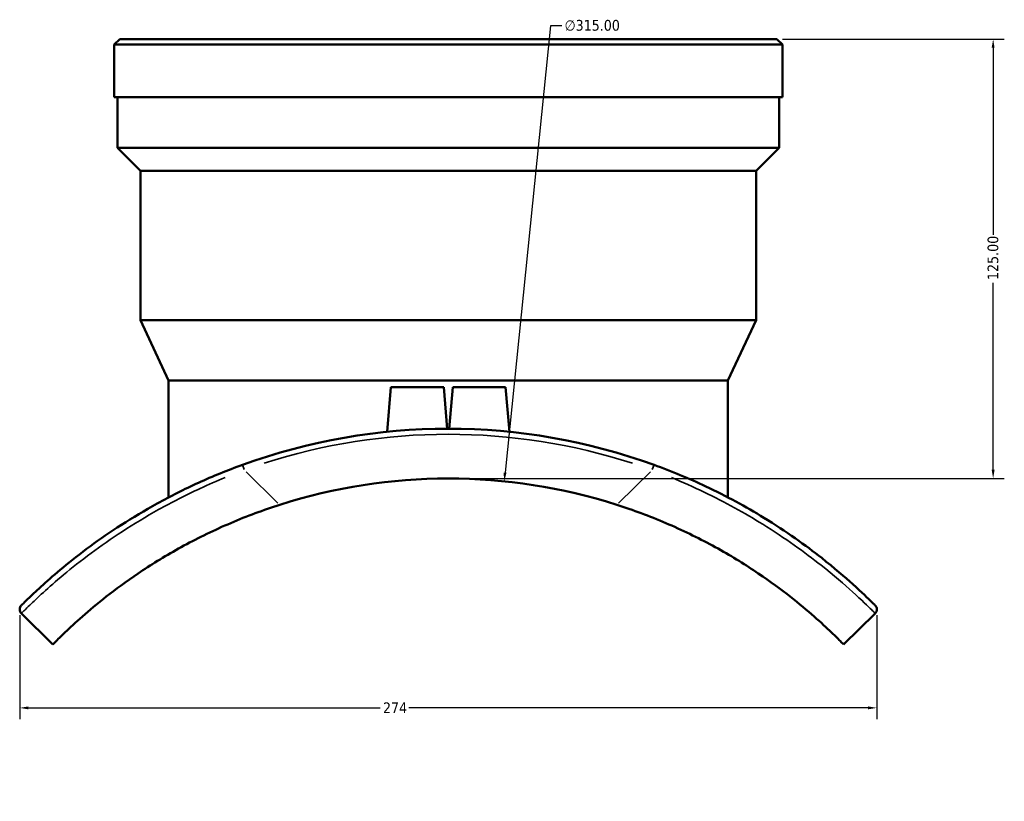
# Model space of a CAD drawing. Header units: millimetres. Extents: x -655 to 1046, y -498 to 815.
# Tile 6 of 8: x 335 to 615, y 159 to 381. Entities that reach past the tile are written whole.
import ezdxf

# ---------------------------------------------------------------- set-up
doc = ezdxf.new("R2010")
doc.units = ezdxf.units.MM
for name, color, linetype, lineweight in [('Dimension (ANSI)', 7, 'Continuous', 25), ('Visible (ANSI)', 7, 'Continuous', 50), ('Visible Narrow (ANSI)', 7, 'Continuous', 35)]:
    doc.layers.add(name, color=color, linetype=linetype, lineweight=lineweight)
doc.styles.add('Note Text (ANSI)', font='tahoma.ttf')
doc.dimstyles.new('Default - mm (ANSI)', dxfattribs={"dimtxt": 3.048, "dimasz": 2.5, "dimexe": 3.175, "dimexo": 1.6002, "dimgap": 0.8, "dimtad": 0, "dimtoh": 1, "dimrnd": 1e-08, "dimzin": 4, "dimdsep": 46, "dimtxsty": 'Note Text (ANSI)', "dimcen": 0.09, "dimdle": 10, "dimclrd": 256, "dimclre": 256, "dimclrt": 256, "dimadec": 1, "dimazin": 1, "dimtfac": 1, "dimtofl": 0, "dimtmove": 0, "dimatfit": 3, "dimfxl": 1, "dimtolj": 1, "dimtzin": 4, "dimlwd": -1, "dimlwe": -1, "dimarcsym": 0})

# ---------------------------------------------------------------- blocks, each defined once
blk = doc.blocks.new('*D6')
at = {"layer": 'Defpoints', "color": 0, "transparency": 16777216}
for p in [(472.58, 249.64), (440.76, -63.76)]:
    blk.add_point(p, dxfattribs=at)
at = {"layer": 'Dimension (ANSI)', "transparency": 16777216}
for p, q in [((485.73, 379.23), (472.83, 252.13)), ((488.95, 379.23), (485.73, 379.23)), ((456.58, 92.94), (456.76, 92.94)), ((456.67, 92.85), (456.67, 93.03))]:
    blk.add_line(p, q, dxfattribs=at)
blk.add_arc((456.67, 92.94), 157.51, 72.8747, 85.3588, dxfattribs=at)
blk.add_solid([(472.41, 252.17), (473.24, 252.09), (472.58, 249.64)], dxfattribs=at)
at = {"layer": 'Dimension (ANSI)', "transparency": 16777216, "insert": (489.75, 380.87), "char_height": 3.048, "attachment_point": 1, "style": 'Note Text (ANSI)'}
blk.add_mtext('\\A1;∅315.00', dxfattribs=at)
blk = doc.blocks.new('*D7')
at = {"layer": 'Defpoints', "color": 0, "transparency": 16777216}
for p in [(334.83, 213.23), (578.51, 213.23), (334.83, 185.23)]:
    blk.add_point(p, dxfattribs=at)
at = {"layer": 'Dimension (ANSI)', "transparency": 16777216}
for p, q in [((334.83, 211.63), (334.83, 182.05)), ((578.51, 211.63), (578.51, 182.05)), ((337.33, 185.23), (437.31, 185.23)), ((576.01, 185.23), (445.45, 185.23))]:
    blk.add_line(p, q, dxfattribs=at)
for points in [[(337.33, 185.65), (337.33, 184.81), (334.83, 185.23)], [(576.01, 185.65), (576.01, 184.81), (578.51, 185.23)]]:
    blk.add_solid(points, dxfattribs=at)
at = {"layer": 'Dimension (ANSI)', "transparency": 16777216, "insert": (438.11, 186.78), "char_height": 3.048, "attachment_point": 1, "style": 'Note Text (ANSI)'}
blk.add_mtext('\\A1;274', dxfattribs=at)
blk = doc.blocks.new('*D12')
at = {"layer": 'Defpoints', "color": 0, "transparency": 16777216}
for p in [(550.07, 375.45), (456.67, 250.45), (611.59, 250.45)]:
    blk.add_point(p, dxfattribs=at)
at = {"layer": 'Dimension (ANSI)', "transparency": 16777216}
for p, q in [((551.67, 375.45), (614.76, 375.45)), ((611.59, 372.95), (611.59, 319.79)), ((611.59, 252.95), (611.59, 306.11)), ((458.27, 250.45), (614.76, 250.45))]:
    blk.add_line(p, q, dxfattribs=at)
for points in [[(611.17, 372.95), (612, 372.95), (611.59, 375.45)], [(611.17, 252.95), (612, 252.95), (611.59, 250.45)]]:
    blk.add_solid(points, dxfattribs=at)
at = {"layer": 'Dimension (ANSI)', "transparency": 16777216, "insert": (610, 306.91), "char_height": 3.048, "attachment_point": 1, "rotation": 90, "style": 'Note Text (ANSI)'}
blk.add_mtext('\\A1;125.00', dxfattribs=at)

msp = doc.modelspace()

# ---------------------------------------------------------------- linework, layer by layer
at = {"layer": 'Visible (ANSI)'}
for p, q in [((363.272, 375.445), (361.672, 373.845)), ((363.272, 375.445), (550.072, 375.445)), ((550.072, 375.445), (551.672, 373.845)), ((551.672, 373.845), (361.672, 373.845)), ((361.672, 358.945), (361.672, 373.845)), ((551.672, 358.945), (551.672, 373.845)), ((551.672, 358.945), (361.672, 358.945)), ((362.622, 344.495), (362.622, 358.945)), ((550.722, 344.495), (550.722, 358.945)), ((550.722, 344.495), (362.622, 344.495)), ((369.172, 337.945), (362.622, 344.495)), ((544.172, 337.945), (550.722, 344.495)), ((544.172, 337.945), (369.172, 337.945)), ((369.172, 295.445), (369.172, 337.945)), ((544.172, 295.445), (544.172, 337.945)), ((544.172, 295.445), (369.172, 295.445)), ((377.172, 278.289), (369.172, 295.445)), ((536.172, 278.289), (544.172, 295.445)), ((536.172, 278.289), (377.172, 278.289)), ((377.172, 245.103), (377.172, 278.289)), ((536.172, 245.103), (536.172, 278.289)), ((440.372, 276.445), (439.26, 263.735)), ((440.372, 276.445), (455.372, 276.445)), ((455.372, 276.445), (456.407, 264.62)), ((457.972, 276.445), (456.938, 264.62)), ((457.972, 276.445), (472.972, 276.445)), ((472.972, 276.445), (474.084, 263.735)), ((335.301, 212.112), (344.287, 203.289)), ((569.058, 203.289), (578.043, 212.112))]:
    msp.add_line(p, q, dxfattribs=at)
for centre, radius, start, end in [((456.672, 92.945), 171.675, 70.07571, 109.92429), ((456.672, 92.945), 157.5, 72.29303, 107.70697), ((336.405, 213.236), 1.575, 134.99459, 225.52511), ((576.94, 213.236), 1.575, 314.47489, 45.00541)]:
    msp.add_arc(centre, radius, start, end, dxfattribs=at)
for points, knots in [([(398.169, 254.345), (393.923, 252.805), (389.737, 251.097), (381.616, 247.408), (377.682, 245.428), (366.758, 239.42), (360.309, 235.181), (352.036, 229.094), (349.446, 227.048), (342.762, 221.513), (339.579, 218.519), (336.067, 215.14), (335.291, 214.349), (335.291, 214.349)], [0, 0, 0, 0, 1.3426599, 1.3426599, 2.6853199, 2.6853199, 5.2668372, 5.2668372, 6.6572722, 6.6572722, 9.3662092, 9.3662092, 11.5344854, 11.5344854, 11.5344854, 11.5344854]), ([(578.053, 214.349), (578.053, 214.349), (577.73, 214.675), (576.077, 216.301), (574.294, 218.043), (569.4, 222.462), (566.434, 225.027), (558.303, 231.426), (552.75, 235.413), (541.326, 242.416), (535.754, 245.459), (525.136, 250.465), (520.197, 252.524), (515.175, 254.345)], [0, 0, 0, 0, 1.3990798, 1.3990798, 3.5640638, 3.5640638, 5.5153625, 5.5153625, 7.9803316, 7.9803316, 9.9467376, 9.9467376, 11.5345591, 11.5345591, 11.5345591, 11.5345591]), ([(344.287, 203.289), (344.287, 203.289), (344.596, 203.607), (345.913, 204.926), (346.923, 205.927), (349.649, 208.513), (351.37, 210.099), (355.457, 213.648), (357.825, 215.609), (363.153, 219.722), (366.313, 222.017), (373.401, 226.7), (377.331, 229.086), (385.737, 233.649), (390.224, 235.83), (399.429, 239.76), (404.146, 241.508), (408.769, 242.984)], [25.4400413, 25.4400413, 25.4400413, 25.4400413, 26.8264072, 26.8264072, 28.2127732, 28.2127732, 29.5991391, 29.5991391, 30.985505, 30.985505, 32.4412164, 32.4412164, 33.8969278, 33.8969278, 35.3526392, 35.3526392, 36.8083506, 36.8083506, 36.8083506, 36.8083506]), ([(504.576, 242.984), (509.198, 241.508), (513.916, 239.76), (523.12, 235.83), (527.607, 233.649), (536.013, 229.086), (539.943, 226.7), (547.032, 222.017), (550.192, 219.722), (555.519, 215.609), (557.887, 213.648), (561.974, 210.099), (563.695, 208.513), (566.422, 205.927), (567.431, 204.926), (568.749, 203.607), (569.058, 203.289), (569.058, 203.289)], [14.071732, 14.071732, 14.071732, 14.071732, 15.5274433, 15.5274433, 16.9831547, 16.9831547, 18.4388661, 18.4388661, 19.8945775, 19.8945775, 21.2809434, 21.2809434, 22.6673094, 22.6673094, 24.0536753, 24.0536753, 25.4400413, 25.4400413, 25.4400413, 25.4400413])]:
    msp.add_open_spline(points, degree=3, knots=knots, dxfattribs=at)
at = {"layer": 'Visible Narrow (ANSI)'}
for p, q in [((398.664, 252.98), (398.171, 254.34)), ((408.266, 243.478), (399.209, 252.37)), ((514.135, 252.37), (505.079, 243.478)), ((515.174, 254.34), (514.681, 252.98))]:
    msp.add_line(p, q, dxfattribs=at)
msp.add_arc((456.672, 92.945), 170.1, 72.06814, 107.93186, dxfattribs=at)
for points, knots in [([(335.468, 212.28), (335.776, 212.589), (336.507, 213.317), (339.641, 216.336), (342.861, 219.37), (349.614, 224.987), (352.231, 227.066), (360.582, 233.254), (367.086, 237.571), (378.092, 243.709), (382.053, 245.735), (388.471, 248.706), (390.842, 249.741), (393.242, 250.726)], [-10.9577611, -10.9577611, -10.9577611, -10.9577611, -9.3662092, -9.3662092, -6.6572722, -6.6572722, -5.2668372, -5.2668372, -2.6853199, -2.6853199, -1.3426599, -1.3426599, -0.5767243, -0.5767243, -0.5767243, -0.5767243]), ([(520.103, 250.726), (523.271, 249.425), (526.39, 248.037), (535.344, 243.739), (540.958, 240.629), (552.474, 233.489), (558.078, 229.435), (566.291, 222.935), (569.289, 220.333), (574.239, 215.853), (576.043, 214.089), (577.445, 212.708), (577.717, 212.438), (577.876, 212.279)], [-10.9578311, -10.9578311, -10.9578311, -10.9578311, -9.9467376, -9.9467376, -7.9803316, -7.9803316, -5.5153625, -5.5153625, -3.5640638, -3.5640638, -1.3990798, -1.3990798, -0.576728, -0.576728, -0.576728, -0.576728])]:
    msp.add_open_spline(points, degree=3, knots=knots, dxfattribs=at)

# ---------------------------------------------------------------- dimensions: what is measured, and where the dimension line sits
at = {"layer": 'Dimension (ANSI)'}
dim = msp.add_diameter_dim_2p(p1=(440.763, -63.759), p2=(472.576, 249.641), dimstyle='Default - mm (ANSI)', override={"dimtih": 1, "dimdec": 2, "dimlfac": 0.999967, "dimtp": 0, "dimtm": 0, "dimtdec": 2}, dxfattribs=at)
dim.commit()
dim.dimension.update_dxf_attribs({"geometry": '*D6', "text_midpoint": (497.591, 379.232), "dimtype": 163})
for base, p1, p2, angle, override, picture, middle in [((611.588, 250.445), (550.072, 375.445), (456.672, 250.445), 90, {"dimtoh": 0, "dimdec": 2, "dimtp": 0, "dimtm": 0, "dimtdec": 2, "dimatfit": 1}, '*D12', (611.588, 312.945)), ((334.83, 185.228), (578.515, 213.228), (334.83, 213.228), 180, {"dimtoh": 0, "dimdec": 0, "dimlfac": 1.125493, "dimtp": 0, "dimtm": 0, "dimtdec": 2, "dimatfit": 1}, '*D7', (441.382, 185.228))]:
    dim = msp.add_linear_dim(base=base, p1=p1, p2=p2, angle=angle, dimstyle='Default - mm (ANSI)', override=override, dxfattribs=at)
    dim.commit()
    dim.dimension.update_dxf_attribs({"geometry": picture, "text_midpoint": middle, "dimtype": 160})

doc.saveas('drawing.dxf')
